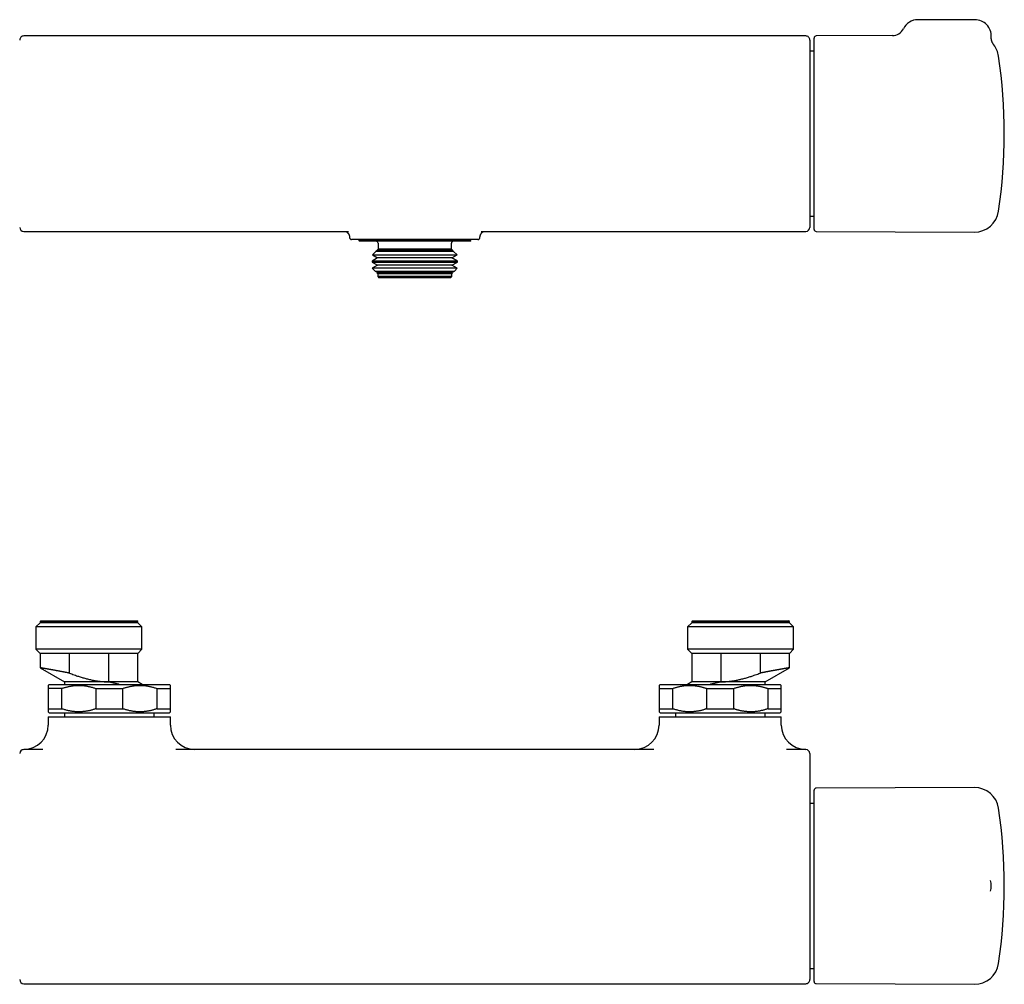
# Model space of a CAD drawing. Header units: millimetres. Extents: x 8 to 681, y 12 to 339.
# Tile 2 of 5: x 193 to 435, y 102 to 339. Entities that reach past the tile are written whole.
import ezdxf

# ---------------------------------------------------------------- set-up
doc = ezdxf.new("R2010")
doc.units = ezdxf.units.MM

msp = doc.modelspace()

# ---------------------------------------------------------------- linework, layer by layer
at = {"color": 7, "linetype": 'Continuous', "lineweight": 30}
for p, q in [((427.7, 338.5), (413.7, 338.5)), ((386.15, 334.51), (194.15, 334.51)), ((388.2, 287), (388.2, 334)), ((407.43, 334.58), (388.7, 334.5)), ((432.31, 332.33), (432.31, 332.33)), ((388.2, 330.77), (387.15, 330.77)), ((387.15, 290.23), (388.2, 290.23)), ((194.15, 286.49), (273.88, 286.49)), ((194.15, 286.49), (194.15, 286.49)), ((306.42, 286.49), (386.15, 286.49)), ((386.15, 286.49), (386.15, 286.49)), ((388.7, 286.5), (427.53, 286.33)), ((274.15, 284.98), (274.15, 284.98)), ((275.78, 284.5), (275.65, 284.5)), ((276.4, 284.5), (276.4, 284.3)), ((276.4, 284.3), (276.6, 284.1)), ((303.9, 284.3), (276.4, 284.3)), ((303.7, 284.1), (276.6, 284.1)), ((301.02, 284.5), (279.28, 284.5)), ((281.15, 283.6), (281.15, 282.1)), ((299.15, 282.1), (299.15, 283.6)), ((303.7, 284.1), (303.9, 284.3)), ((303.9, 284.3), (303.9, 284.5)), ((304.64, 284.5), (304.52, 284.5)), ((306.15, 284.98), (306.15, 284.98)), ((280.6, 281.55), (279.77, 280.72)), ((279.77, 280.72), (281.03, 279.99)), ((279.77, 280.72), (293.19, 280.72)), ((281.03, 281.79), (280.6, 281.55)), ((299.7, 281.55), (280.6, 281.55)), ((281.15, 282.1), (280.91, 281.86)), ((280.91, 281.86), (281.03, 281.79)), ((280.91, 281.86), (292.86, 281.86)), ((299.27, 281.79), (281.03, 281.79)), ((299.15, 282.1), (281.15, 282.1)), ((292.86, 281.86), (299.39, 281.86)), ((293.19, 280.72), (300.53, 280.72)), ((299.39, 281.86), (299.15, 282.1)), ((299.27, 281.79), (299.39, 281.86)), ((299.7, 281.55), (299.27, 281.79)), ((299.27, 279.99), (300.53, 280.72)), ((300.53, 280.72), (299.7, 281.55)), ((281.03, 279.99), (279.67, 279.21)), ((279.67, 279.21), (279.67, 278.98)), ((300.63, 279.21), (279.67, 279.21)), ((279.67, 278.98), (281.03, 278.19)), ((279.67, 278.98), (293.22, 278.98)), ((281.03, 278.19), (279.71, 277.44)), ((299.27, 279.99), (281.03, 279.99)), ((299.27, 278.19), (281.03, 278.19)), ((293.22, 278.98), (300.63, 278.98)), ((300.63, 279.21), (299.27, 279.99)), ((299.27, 278.19), (300.63, 278.98)), ((300.59, 277.44), (299.27, 278.19)), ((300.63, 278.98), (300.63, 279.21)), ((279.71, 277.44), (280.39, 276.76)), ((300.59, 277.44), (279.71, 277.44)), ((280.39, 276.76), (281.03, 276.39)), ((280.39, 276.76), (293.01, 276.76)), ((281.03, 276.39), (280.85, 276.3)), ((280.85, 276.3), (281.05, 276.1)), ((299.45, 276.3), (280.85, 276.3)), ((299.27, 276.39), (281.03, 276.39)), ((281.05, 276.1), (281.05, 275.4)), ((299.25, 276.1), (281.05, 276.1)), ((293.01, 276.76), (299.91, 276.76)), ((299.25, 276.1), (299.45, 276.3)), ((299.25, 275.4), (299.25, 276.1)), ((299.27, 276.39), (299.91, 276.76)), ((299.45, 276.3), (299.27, 276.39)), ((299.91, 276.76), (300.59, 277.44)), ((281.05, 275.4), (281.35, 275.1)), ((299.25, 275.4), (281.05, 275.4)), ((298.95, 275.1), (281.35, 275.1)), ((298.95, 275.1), (299.25, 275.4)), ((198.15, 190.37), (197.15, 189.37)), ((197.15, 189.37), (197.15, 183.87)), ((223.15, 189.37), (197.15, 189.37)), ((198.35, 190.87), (198.15, 190.67)), ((198.15, 190.67), (198.15, 190.37)), ((222.15, 190.67), (198.15, 190.67)), ((222.15, 190.37), (198.15, 190.37)), ((198.35, 190.87), (221.95, 190.87)), ((222.15, 190.67), (221.95, 190.87)), ((222.15, 190.37), (222.15, 190.67)), ((223.15, 189.37), (222.15, 190.37)), ((223.15, 183.87), (223.15, 189.37)), ((358.15, 190.37), (357.15, 189.37)), ((357.15, 189.37), (357.15, 183.87)), ((370.15, 189.37), (357.15, 189.37)), ((358.35, 190.87), (358.15, 190.67)), ((358.15, 190.67), (358.15, 190.37)), ((370.15, 190.67), (358.15, 190.67)), ((370.15, 190.37), (358.15, 190.37)), ((358.35, 190.87), (370.15, 190.87)), ((370.15, 190.87), (381.95, 190.87)), ((382.15, 190.67), (370.15, 190.67)), ((382.15, 190.37), (370.15, 190.37)), ((383.15, 189.37), (370.15, 189.37)), ((382.15, 190.67), (381.95, 190.87)), ((382.15, 190.37), (382.15, 190.67)), ((383.15, 189.37), (382.15, 190.37)), ((383.15, 183.87), (383.15, 189.37)), ((197.15, 183.87), (198.15, 182.87)), ((223.15, 183.87), (197.15, 183.87)), ((222.15, 182.87), (223.15, 183.87)), ((357.15, 183.87), (358.15, 182.87)), ((370.15, 183.87), (357.15, 183.87)), ((383.15, 183.87), (370.15, 183.87)), ((382.15, 182.87), (383.15, 183.87)), ((198.15, 182.87), (198.15, 179.33)), ((205.35, 182.87), (198.15, 182.87)), ((214.95, 182.87), (205.35, 182.87)), ((205.35, 178.02), (205.35, 182.87)), ((222.15, 182.87), (214.95, 182.87)), ((214.95, 182.87), (214.95, 175.87)), ((222.15, 175.87), (222.15, 182.87)), ((358.15, 182.87), (358.15, 175.87)), ((365.35, 182.87), (358.15, 182.87)), ((374.95, 182.87), (365.35, 182.87)), ((365.35, 175.87), (365.35, 182.87)), ((382.15, 182.87), (374.95, 182.87)), ((374.95, 182.87), (374.95, 178.02)), ((382.15, 179.33), (382.15, 182.87)), ((198.15, 179.33), (204.15, 175.87)), ((376.15, 175.87), (382.15, 179.33)), ((200.4, 175.26), (200.15, 175.01)), ((203.49, 174.26), (200.15, 174.26)), ((200.15, 174.26), (200.15, 169.26)), ((200.4, 175.26), (229.9, 175.26)), ((203.49, 169.26), (203.49, 174.26)), ((204.15, 175.87), (204.15, 175.26)), ((214.95, 175.87), (204.15, 175.87)), ((211.81, 174.26), (218.49, 174.26)), ((211.81, 174.26), (211.81, 169.26)), ((222.15, 175.87), (214.95, 175.87)), ((214.95, 175.87), (214.95, 175.87)), ((218.49, 169.26), (218.49, 174.26)), ((223.21, 175.26), (222.15, 175.87)), ((226.81, 174.26), (230.15, 174.26)), ((226.81, 174.26), (226.81, 169.26)), ((230.15, 175.01), (229.9, 175.26)), ((230.15, 169.26), (230.15, 174.26)), ((350.4, 175.26), (350.15, 175.01)), ((350.15, 174.26), (353.49, 174.26)), ((350.15, 174.26), (350.15, 169.26)), ((350.4, 175.26), (379.9, 175.26)), ((353.49, 169.26), (353.49, 174.26)), ((358.15, 175.87), (357.09, 175.26)), ((365.35, 175.87), (358.15, 175.87)), ((361.81, 174.26), (368.49, 174.26)), ((361.81, 174.26), (361.81, 169.26)), ((365.35, 175.87), (365.35, 175.87)), ((376.15, 175.87), (365.35, 175.87)), ((368.49, 169.26), (368.49, 174.26)), ((376.15, 175.26), (376.15, 175.87)), ((376.81, 174.26), (380.15, 174.26)), ((376.81, 174.26), (376.81, 169.26)), ((380.15, 175.01), (379.9, 175.26)), ((380.15, 169.26), (380.15, 174.26)), ((200.15, 169.26), (203.49, 169.26)), ((211.81, 169.26), (218.49, 169.26)), ((226.81, 169.26), (230.15, 169.26)), ((350.15, 169.26), (353.49, 169.26)), ((361.81, 169.26), (368.49, 169.26)), ((376.81, 169.26), (380.15, 169.26)), ((200.15, 168.51), (200.4, 168.26)), ((200.15, 167.26), (200.15, 165.26)), ((200.15, 167.26), (230.15, 167.26)), ((200.4, 168.26), (229.9, 168.26)), ((204.15, 168.26), (204.15, 167.26)), ((226.15, 167.26), (226.15, 168.26)), ((229.9, 168.26), (230.15, 168.51)), ((230.15, 165.26), (230.15, 167.26)), ((350.15, 168.51), (350.4, 168.26)), ((350.15, 167.26), (350.15, 165.26)), ((350.15, 167.26), (380.15, 167.26)), ((350.4, 168.26), (379.9, 168.26)), ((354.15, 168.26), (354.15, 167.26)), ((376.15, 167.26), (376.15, 168.26)), ((379.9, 168.26), (380.15, 168.51)), ((380.15, 165.26), (380.15, 167.26)), ((198.84, 159.26), (194.15, 159.26)), ((348.84, 159.26), (231.46, 159.26)), ((386.15, 159.26), (381.46, 159.26)), ((427.53, 149.93), (388.7, 149.76)), ((388.2, 125.76), (388.2, 149.26)), ((388.2, 146.02), (387.15, 146.02)), ((388.2, 102.25), (388.2, 125.76)), ((431.49, 124.47), (431.49, 124.47)), ((387.15, 105.49), (388.2, 105.49)), ((194.15, 101.74), (386.15, 101.74)), ((388.7, 101.75), (427.53, 101.58))]:
    msp.add_line(p, q, dxfattribs=at)
for centre, radius, start, end in [((413.7, 334.5), 4, 90, 153.8603), ((427.7, 334.5), 4, 357.2491, 90), ((407.42, 337.58), 3, 270.2669, 333.8614), ((194.15, 333.51), 1, 89.999, 179.9995), ((386.15, 333.51), 1, 359.9509, 90), ((388.7, 334), 0.5, 90.25, 180), ((427.56, 328.67), 6, 8.4268, 37.6088), ((304.9, 310.5), 130, 351.5732, 8.4268), ((427.56, 292.33), 6, 269.75, 351.5732), ((194.15, 287.49), 1, 180.0025, 269.9992), ((386.15, 287.49), 1, 269.9994, 359.9988), ((388.7, 287), 0.5, 180, 269.75), ((274.65, 285), 0.5, 181.8619, 269.9996), ((280.65, 283.6), 0.5, 0, 90), ((299.65, 283.6), 0.5, 90, 180), ((305.65, 285), 0.5, 270, 358.1371), ((194.15, 165.26), 6, 270, 0), ((236.15, 165.26), 6, 180, 270), ((344.15, 165.26), 6, 270, 0), ((386.15, 165.26), 6, 180, 270), ((194.15, 158.26), 1, 90, 180), ((386.15, 158.26), 1, 0, 90), ((427.56, 143.93), 6, 8.4268, 90.25), ((388.7, 149.26), 0.5, 90.25, 180), ((304.9, 125.76), 130, 351.5732, 8.4268), ((427.7, 125.76), 4, 341.2591, 18.7535), ((427.56, 107.58), 6, 269.75, 351.5732), ((194.15, 102.74), 1, 180.0002, 269.9989), ((386.15, 102.74), 1, 269.9994, 359.9997), ((388.7, 102.25), 0.5, 180, 269.75)]:
    msp.add_arc(centre, radius, start, end, dxfattribs=at)
for points, knots in [([(432.32, 332.33), (432.31, 332.34), (432.29, 332.36), (432.26, 332.41), (432.21, 332.47), (432.17, 332.54), (432.13, 332.61), (432.09, 332.68), (432.05, 332.75), (432.01, 332.82), (431.97, 332.9), (431.94, 332.97), (431.9, 333.05), (431.87, 333.13), (431.85, 333.21), (431.82, 333.29), (431.8, 333.37), (431.78, 333.45), (431.76, 333.54), (431.74, 333.62), (431.73, 333.7), (431.71, 333.79), (431.71, 333.87), (431.7, 333.96), (431.69, 334.04), (431.69, 334.13), (431.69, 334.21), (431.69, 334.27), (431.69, 334.3), (431.7, 334.31)], [0, 0, 0, 0, 0.011858, 0.045942, 0.082096, 0.119381, 0.157439, 0.196031, 0.234999, 0.274243, 0.313692, 0.353299, 0.39303, 0.432859, 0.472768, 0.512742, 0.552771, 0.592845, 0.632959, 0.673107, 0.713283, 0.753485, 0.793709, 0.833952, 0.874213, 0.91449, 0.954781, 0.995084, 1, 1, 1, 1]), ([(387.15, 333.51), (387.15, 333.51), (387.15, 333.51), (387.15, 333.5), (387.15, 333.49), (387.15, 333.46), (387.15, 333.42), (387.15, 333.37), (387.15, 333.32), (387.15, 333.25), (387.15, 333.17), (387.15, 333.07), (387.15, 332.97), (387.15, 332.85), (387.15, 332.73), (387.15, 332.59), (387.15, 332.44), (387.15, 332.28), (387.15, 332.11), (387.15, 331.94), (387.15, 331.77), (387.15, 331.59), (387.15, 331.41), (387.15, 331.22), (387.15, 331.02), (387.15, 330.81), (387.15, 330.57), (387.15, 330.32), (387.15, 330.05), (387.15, 329.78), (387.15, 329.5), (387.15, 329.2), (387.15, 328.9), (387.15, 328.59), (387.15, 328.27), (387.15, 327.96), (387.15, 327.65), (387.15, 327.35), (387.15, 327.04), (387.15, 326.73), (387.15, 326.41), (387.15, 326.07), (387.15, 325.7), (387.15, 325.32), (387.15, 324.92), (387.15, 324.52), (387.15, 324.12), (387.15, 323.7), (387.15, 323.28), (387.15, 322.85), (387.15, 322.42), (387.15, 322), (387.15, 321.59), (387.15, 321.2), (387.15, 320.8), (387.15, 320.4), (387.15, 320), (387.15, 319.57), (387.15, 319.12), (387.15, 318.64), (387.15, 318.17), (387.15, 317.68), (387.15, 317.2), (387.15, 316.71), (387.15, 316.22), (387.15, 315.73), (387.15, 315.23), (387.15, 314.75), (387.15, 314.29), (387.15, 313.85), (387.15, 313.41), (387.15, 312.97), (387.15, 312.52), (387.15, 312.06), (387.15, 311.57), (387.15, 311.06), (387.15, 310.55), (387.15, 310.05), (387.15, 309.54), (387.15, 309.03), (387.15, 308.52), (387.15, 308.02), (387.15, 307.51), (387.15, 307.03), (387.15, 306.57), (387.15, 306.13), (387.15, 305.7), (387.15, 305.26), (387.15, 304.83), (387.15, 304.38), (387.15, 303.91), (387.15, 303.43), (387.15, 302.94), (387.15, 302.47), (387.15, 301.99), (387.15, 301.52), (387.15, 301.06), (387.15, 300.59), (387.15, 300.14), (387.15, 299.71), (387.15, 299.3), (387.15, 298.91), (387.15, 298.53), (387.15, 298.15), (387.15, 297.78), (387.15, 297.39), (387.15, 296.99), (387.15, 296.58), (387.15, 296.18), (387.15, 295.78), (387.15, 295.4), (387.15, 295.01), (387.15, 294.64), (387.15, 294.28), (387.15, 293.92), (387.15, 293.58), (387.15, 293.27), (387.15, 292.98), (387.15, 292.69), (387.15, 292.41), (387.15, 292.14), (387.15, 291.86), (387.15, 291.58), (387.15, 291.3), (387.15, 291.02), (387.15, 290.75), (387.15, 290.5), (387.15, 290.25), (387.15, 290.01), (387.15, 289.79), (387.15, 289.57), (387.15, 289.37), (387.15, 289.19), (387.15, 289.03), (387.15, 288.87), (387.15, 288.72), (387.15, 288.58), (387.15, 288.44), (387.15, 288.31), (387.15, 288.18), (387.15, 288.06), (387.15, 287.96), (387.15, 287.86), (387.15, 287.77), (387.15, 287.7), (387.15, 287.64), (387.15, 287.58), (387.15, 287.54), (387.15, 287.51), (387.15, 287.5), (387.15, 287.49), (387.15, 287.49), (387.15, 287.49)], [0, 0, 0, 0, 0.003366, 0.009755, 0.016144, 0.022531, 0.029016, 0.035503, 0.041989, 0.048474, 0.055505, 0.062538, 0.069573, 0.076606, 0.083637, 0.090668, 0.097701, 0.104736, 0.11177, 0.118801, 0.12496, 0.131123, 0.137286, 0.143449, 0.149611, 0.155771, 0.162817, 0.169865, 0.176915, 0.183963, 0.191009, 0.198055, 0.205103, 0.212152, 0.219201, 0.226246, 0.232419, 0.238595, 0.244771, 0.250948, 0.257123, 0.263297, 0.270344, 0.277393, 0.284444, 0.291494, 0.298541, 0.305588, 0.312637, 0.319688, 0.326738, 0.333785, 0.339958, 0.346135, 0.352312, 0.358489, 0.364666, 0.37084, 0.377873, 0.384909, 0.391945, 0.398981, 0.406014, 0.413047, 0.420083, 0.427119, 0.434155, 0.441188, 0.447349, 0.453513, 0.459678, 0.465842, 0.472006, 0.478167, 0.485193, 0.492221, 0.49925, 0.506278, 0.513304, 0.52033, 0.527358, 0.534387, 0.541415, 0.54844, 0.554596, 0.560755, 0.566915, 0.573075, 0.579233, 0.585389, 0.592415, 0.599443, 0.606472, 0.613501, 0.620526, 0.627552, 0.63458, 0.641609, 0.648637, 0.655663, 0.661819, 0.667977, 0.674137, 0.680297, 0.686455, 0.692611, 0.699654, 0.706698, 0.713744, 0.720789, 0.727831, 0.734874, 0.741919, 0.748965, 0.75601, 0.763053, 0.769224, 0.775398, 0.781573, 0.787747, 0.793921, 0.800092, 0.807124, 0.814159, 0.821194, 0.828229, 0.835261, 0.842293, 0.849328, 0.856364, 0.863399, 0.870431, 0.87659, 0.882752, 0.888915, 0.895079, 0.901241, 0.9074, 0.914432, 0.921467, 0.928502, 0.935537, 0.942569, 0.9496, 0.956635, 0.96367, 0.970704, 0.977736, 0.983896, 0.990058, 0.996221, 1, 1, 1, 1]), ([(273.29, 286.49), (273.3, 286.49), (273.31, 286.48), (273.33, 286.47), (273.36, 286.45), (273.39, 286.43), (273.42, 286.4), (273.45, 286.38), (273.49, 286.35), (273.52, 286.32), (273.56, 286.29), (273.59, 286.26), (273.63, 286.22), (273.67, 286.18), (273.7, 286.14), (273.74, 286.09), (273.78, 286.05), (273.81, 286), (273.85, 285.95), (273.88, 285.89), (273.91, 285.84), (273.94, 285.78), (273.97, 285.72), (274, 285.65), (274.03, 285.59), (274.05, 285.52), (274.07, 285.46), (274.09, 285.39), (274.11, 285.32), (274.12, 285.25), (274.13, 285.18), (274.14, 285.11), (274.15, 285.04), (274.15, 285), (274.15, 284.98)], [0, 0, 0, 0, 0.0073125, 0.0410123, 0.0741899, 0.1069217, 0.1392824, 0.1713445, 0.2031779, 0.2348487, 0.266419, 0.2979458, 0.3294796, 0.3610498, 0.3926955, 0.4244227, 0.4570024, 0.4888525, 0.5208425, 0.5529801, 0.5852587, 0.6176657, 0.6501837, 0.6827925, 0.7154704, 0.7481954, 0.7809467, 0.8137052, 0.846454, 0.8791785, 0.9118666, 0.9445081, 0.9770944, 1, 1, 1, 1]), ([(306.15, 284.98), (306.15, 284.99), (306.15, 285.02), (306.16, 285.08), (306.16, 285.15), (306.17, 285.22), (306.19, 285.29), (306.2, 285.36), (306.22, 285.43), (306.24, 285.49), (306.26, 285.56), (306.28, 285.62), (306.31, 285.69), (306.34, 285.75), (306.37, 285.81), (306.4, 285.86), (306.43, 285.92), (306.47, 285.97), (306.5, 286.02), (306.54, 286.06), (306.57, 286.11), (306.6, 286.15), (306.63, 286.18), (306.67, 286.22), (306.7, 286.25), (306.74, 286.29), (306.77, 286.32), (306.81, 286.35), (306.84, 286.37), (306.87, 286.4), (306.9, 286.42), (306.93, 286.44), (306.96, 286.46), (306.98, 286.47), (307, 286.48), (307, 286.49)], [0, 0, 0, 0, 0.010443, 0.043118, 0.075737, 0.108292, 0.140781, 0.173199, 0.205543, 0.237809, 0.26999, 0.302082, 0.334078, 0.365971, 0.397754, 0.429421, 0.460967, 0.492389, 0.523686, 0.554862, 0.585926, 0.612543, 0.639062, 0.669675, 0.70017, 0.730621, 0.76107, 0.791553, 0.822117, 0.852816, 0.883708, 0.914853, 0.946314, 0.978155, 1, 1, 1, 1]), ([(275.65, 284.5), (275.61, 284.5), (275.53, 284.5), (275.41, 284.5), (275.3, 284.5), (275.2, 284.5), (275.11, 284.5), (275.02, 284.5), (274.95, 284.5), (274.88, 284.5), (274.83, 284.5), (274.78, 284.5), (274.73, 284.5), (274.7, 284.5), (274.67, 284.5), (274.66, 284.5), (274.65, 284.5), (274.65, 284.5), (274.65, 284.5)], [0, 0, 0, 0, 0.064856, 0.129712, 0.194716, 0.259719, 0.323409, 0.387115, 0.450821, 0.514511, 0.578198, 0.641902, 0.705606, 0.769293, 0.835192, 0.901108, 0.967024, 1, 1, 1, 1]), ([(276.45, 284.5), (276.39, 284.5), (276.26, 284.5), (276.09, 284.5), (275.93, 284.5), (275.83, 284.5), (275.78, 284.5)], [0, 0, 0, 0, 0.249591, 0.499182, 0.749591, 1, 1, 1, 1]), ([(279.28, 284.5), (279.19, 284.5), (279.01, 284.5), (278.74, 284.5), (278.48, 284.5), (278.23, 284.5), (277.98, 284.5), (277.74, 284.5), (277.51, 284.5), (277.28, 284.5), (277.06, 284.5), (276.85, 284.5), (276.64, 284.5), (276.51, 284.5), (276.45, 284.5)], [0, 0, 0, 0, 0.082313, 0.164645, 0.246975, 0.329285, 0.411619, 0.493977, 0.576332, 0.658663, 0.743982, 0.829334, 0.914684, 1, 1, 1, 1]), ([(303.85, 284.5), (303.79, 284.5), (303.67, 284.5), (303.47, 284.5), (303.26, 284.5), (303.05, 284.5), (302.82, 284.5), (302.59, 284.5), (302.35, 284.5), (302.1, 284.5), (301.85, 284.5), (301.58, 284.5), (301.3, 284.5), (301.11, 284.5), (301.02, 284.5)], [0, 0, 0, 0, 0.082182, 0.164393, 0.246607, 0.328792, 0.41095, 0.493132, 0.575317, 0.657478, 0.743096, 0.828737, 0.914379, 1, 1, 1, 1]), ([(304.52, 284.5), (304.47, 284.5), (304.37, 284.5), (304.21, 284.5), (304.04, 284.5), (303.91, 284.5), (303.85, 284.5)], [0, 0, 0, 0, 0.249589, 0.499178, 0.749589, 1, 1, 1, 1]), ([(305.65, 284.5), (305.65, 284.5), (305.65, 284.5), (305.64, 284.5), (305.62, 284.5), (305.59, 284.5), (305.55, 284.5), (305.49, 284.5), (305.43, 284.5), (305.35, 284.5), (305.27, 284.5), (305.17, 284.5), (305.08, 284.5), (304.98, 284.5), (304.88, 284.5), (304.77, 284.5), (304.68, 284.5), (304.64, 284.5)], [0, 0, 0, 0, 0.042098, 0.1068958, 0.1801709, 0.2534708, 0.3267702, 0.4000448, 0.4733239, 0.5466286, 0.6199331, 0.6932117, 0.754554, 0.8159196, 0.8772928, 0.938658, 1, 1, 1, 1]), ([(205.35, 178.02), (205.27, 178.03), (205.1, 178.07), (204.86, 178.11), (204.63, 178.16), (204.41, 178.2), (204.19, 178.24), (203.97, 178.29), (203.76, 178.33), (203.54, 178.37), (203.33, 178.41), (203.12, 178.45), (202.92, 178.48), (202.72, 178.52), (202.52, 178.56), (202.32, 178.59), (202.12, 178.63), (201.92, 178.67), (201.73, 178.7), (201.54, 178.74), (201.36, 178.77), (201.19, 178.8), (201.03, 178.83), (200.87, 178.86), (200.71, 178.88), (200.56, 178.91), (200.41, 178.94), (200.27, 178.96), (200.13, 178.99), (199.99, 179.01), (199.86, 179.03), (199.73, 179.06), (199.6, 179.08), (199.47, 179.1), (199.35, 179.12), (199.24, 179.14), (199.14, 179.16), (199.04, 179.18), (198.95, 179.19), (198.86, 179.21), (198.78, 179.22), (198.71, 179.23), (198.63, 179.25), (198.57, 179.26), (198.5, 179.27), (198.45, 179.28), (198.39, 179.29), (198.35, 179.3), (198.3, 179.3), (198.26, 179.31), (198.23, 179.32), (198.2, 179.32), (198.18, 179.32), (198.16, 179.33), (198.15, 179.33), (198.15, 179.33), (198.15, 179.33), (198.15, 179.33)], [0, 0, 0, 0, 0.019763, 0.039535, 0.057838, 0.076148, 0.094482, 0.112824, 0.131127, 0.149437, 0.168032, 0.186636, 0.204678, 0.222727, 0.241061, 0.259404, 0.279076, 0.298747, 0.318459, 0.338171, 0.356145, 0.374127, 0.392132, 0.410145, 0.428119, 0.446101, 0.464107, 0.482121, 0.500095, 0.518077, 0.536083, 0.554097, 0.573409, 0.592721, 0.612073, 0.631424, 0.64913, 0.666836, 0.684572, 0.702309, 0.720011, 0.73772, 0.755453, 0.773193, 0.790895, 0.808605, 0.826338, 0.844078, 0.863084, 0.88209, 0.901135, 0.920179, 0.937718, 0.955256, 0.972825, 0.990394, 1, 1, 1, 1]), ([(382.15, 179.33), (382.15, 179.33), (382.15, 179.33), (382.14, 179.33), (382.14, 179.33), (382.12, 179.32), (382.1, 179.32), (382.08, 179.32), (382.04, 179.31), (382.01, 179.31), (381.97, 179.3), (381.92, 179.29), (381.86, 179.28), (381.81, 179.27), (381.74, 179.26), (381.68, 179.25), (381.61, 179.24), (381.53, 179.22), (381.45, 179.21), (381.37, 179.2), (381.28, 179.18), (381.19, 179.16), (381.09, 179.15), (380.98, 179.13), (380.87, 179.11), (380.76, 179.09), (380.63, 179.07), (380.51, 179.05), (380.37, 179.02), (380.24, 179), (380.1, 178.98), (379.96, 178.95), (379.82, 178.93), (379.67, 178.9), (379.52, 178.87), (379.37, 178.85), (379.21, 178.82), (379.05, 178.79), (378.88, 178.76), (378.71, 178.73), (378.54, 178.7), (378.36, 178.66), (378.17, 178.63), (377.97, 178.59), (377.77, 178.56), (377.59, 178.52), (377.42, 178.49), (377.27, 178.46), (377.11, 178.43), (376.93, 178.4), (376.72, 178.36), (376.48, 178.31), (376.24, 178.27), (376.02, 178.23), (375.82, 178.19), (375.65, 178.16), (375.48, 178.12), (375.3, 178.09), (375.13, 178.05), (375.01, 178.03), (374.95, 178.02)], [0, 0, 0, 0, 0.007929, 0.025471, 0.04301, 0.060548, 0.078117, 0.095686, 0.114054, 0.132425, 0.150793, 0.16924, 0.187689, 0.206136, 0.223637, 0.241137, 0.258667, 0.276198, 0.293694, 0.311198, 0.328699, 0.346199, 0.363729, 0.381259, 0.399576, 0.417896, 0.436213, 0.454606, 0.473002, 0.491396, 0.50899, 0.526583, 0.544207, 0.56183, 0.57942, 0.597018, 0.614611, 0.632205, 0.649828, 0.667451, 0.685071, 0.702698, 0.721533, 0.740369, 0.75924, 0.778112, 0.791833, 0.805554, 0.819288, 0.833023, 0.853588, 0.874153, 0.894764, 0.915375, 0.929375, 0.943376, 0.957391, 0.971407, 0.985701, 1, 1, 1, 1]), ([(205.35, 178.02), (205.55, 177.94), (205.94, 177.8), (206.52, 177.58), (207.06, 177.39), (207.56, 177.23), (208, 177.09), (208.45, 176.95), (208.9, 176.82), (209.36, 176.69), (209.81, 176.57), (210.27, 176.46), (210.72, 176.36), (211.15, 176.27), (211.56, 176.19), (211.98, 176.12), (212.4, 176.06), (212.82, 176), (213.24, 175.96), (213.67, 175.92), (214.09, 175.89), (214.52, 175.87), (214.8, 175.87), (214.95, 175.87)], [0, 0, 0, 0, 0.063168, 0.126339, 0.189506, 0.236932, 0.284357, 0.3317, 0.379043, 0.42684, 0.474643, 0.522444, 0.570239, 0.612998, 0.655767, 0.69854, 0.741306, 0.784062, 0.82724, 0.870434, 0.913632, 0.956823, 1, 1, 1, 1]), ([(365.35, 175.87), (365.49, 175.87), (365.78, 175.87), (366.2, 175.89), (366.62, 175.92), (367.04, 175.96), (367.46, 176), (367.88, 176.06), (368.31, 176.12), (368.73, 176.19), (369.15, 176.27), (369.58, 176.36), (370.02, 176.46), (370.48, 176.57), (370.93, 176.69), (371.38, 176.81), (371.83, 176.94), (372.28, 177.08), (372.72, 177.22), (373.22, 177.39), (373.76, 177.58), (374.36, 177.79), (374.75, 177.94), (374.95, 178.02)], [0, 0, 0, 0, 0.042738, 0.08549, 0.128248, 0.171002, 0.213741, 0.256936, 0.300142, 0.343354, 0.386563, 0.429761, 0.477084, 0.524413, 0.571743, 0.619068, 0.666509, 0.71395, 0.761134, 0.808318, 0.872211, 0.936106, 1, 1, 1, 1]), ([(200.15, 175), (200.15, 175), (200.15, 175.01), (200.15, 175), (200.15, 175), (200.15, 174.99), (200.15, 174.97), (200.15, 174.95), (200.15, 174.92), (200.15, 174.89), (200.15, 174.84), (200.15, 174.79), (200.15, 174.73), (200.15, 174.66), (200.15, 174.58), (200.15, 174.49), (200.15, 174.37), (200.15, 174.29), (200.15, 174.26)], [0, 0, 0, 0, 0.020064, 0.066098, 0.112132, 0.158208, 0.204283, 0.262947, 0.321632, 0.388047, 0.454489, 0.526148, 0.59784, 0.667336, 0.736859, 0.82725, 0.917695, 1, 1, 1, 1]), ([(203.49, 174.26), (203.6, 174.29), (203.81, 174.37), (204.13, 174.47), (204.46, 174.56), (204.78, 174.65), (205.11, 174.72), (205.44, 174.79), (205.77, 174.85), (206.11, 174.9), (206.45, 174.94), (206.79, 174.97), (207.13, 174.99), (207.48, 175.01), (207.83, 175.01), (208.19, 174.99), (208.56, 174.97), (208.92, 174.94), (209.28, 174.89), (209.64, 174.83), (210, 174.76), (210.37, 174.68), (210.73, 174.59), (211.09, 174.49), (211.45, 174.38), (211.69, 174.3), (211.81, 174.26)], [0, 0, 0, 0, 0.039489, 0.078998, 0.118514, 0.158028, 0.19753, 0.237015, 0.277272, 0.317555, 0.35785, 0.398143, 0.438423, 0.478677, 0.521543, 0.564441, 0.607356, 0.650273, 0.693175, 0.736044, 0.780012, 0.824004, 0.868012, 0.912024, 0.956026, 1, 1, 1, 1]), ([(217.6, 175.26), (217.55, 175.27), (217.38, 175.3), (217.13, 175.36), (216.84, 175.43), (216.57, 175.49), (216.3, 175.55), (216.03, 175.61), (215.76, 175.67), (215.49, 175.74), (215.22, 175.8), (215.04, 175.84), (214.95, 175.87)], [0, 0, 0, 0, 0.058702, 0.189672, 0.290347, 0.391081, 0.492254, 0.593426, 0.694834, 0.796241, 0.898091, 1, 1, 1, 1]), ([(218.49, 174.26), (218.6, 174.29), (218.81, 174.37), (219.13, 174.47), (219.46, 174.56), (219.78, 174.65), (220.11, 174.72), (220.44, 174.79), (220.77, 174.85), (221.11, 174.9), (221.45, 174.94), (221.79, 174.97), (222.13, 174.99), (222.48, 175.01), (222.83, 175.01), (223.19, 174.99), (223.56, 174.97), (223.92, 174.94), (224.28, 174.89), (224.64, 174.83), (225, 174.76), (225.37, 174.68), (225.73, 174.59), (226.09, 174.49), (226.45, 174.38), (226.69, 174.3), (226.81, 174.26)], [0, 0, 0, 0, 0.039489, 0.078998, 0.118514, 0.158028, 0.19753, 0.237015, 0.277272, 0.317555, 0.35785, 0.398143, 0.438423, 0.478677, 0.521543, 0.564441, 0.607356, 0.650273, 0.693175, 0.736044, 0.780012, 0.824004, 0.868012, 0.912024, 0.956026, 1, 1, 1, 1]), ([(230.15, 174.26), (230.15, 174.29), (230.15, 174.35), (230.15, 174.43), (230.15, 174.51), (230.15, 174.59), (230.15, 174.65), (230.15, 174.71), (230.15, 174.76), (230.15, 174.81), (230.15, 174.85), (230.15, 174.89), (230.15, 174.92), (230.15, 174.95), (230.15, 174.97), (230.15, 174.99), (230.15, 175), (230.15, 175), (230.15, 175), (230.15, 175)], [0, 0, 0, 0, 0.0657382, 0.1315135, 0.1973082, 0.2631424, 0.3209946, 0.3788624, 0.4368552, 0.4948479, 0.5529107, 0.6109734, 0.669567, 0.7281606, 0.7868351, 0.8455096, 0.9047441, 0.9639785, 1, 1, 1, 1]), ([(350.15, 175), (350.15, 175), (350.15, 175.01), (350.15, 175), (350.15, 174.99), (350.15, 174.97), (350.15, 174.96), (350.15, 174.93), (350.15, 174.91), (350.15, 174.88), (350.15, 174.85), (350.15, 174.81), (350.15, 174.77), (350.15, 174.73), (350.15, 174.68), (350.15, 174.63), (350.15, 174.58), (350.15, 174.52), (350.15, 174.46), (350.15, 174.39), (350.15, 174.33), (350.15, 174.28), (350.15, 174.26)], [0, 0, 0, 0, 0.023301, 0.082623, 0.14211, 0.201619, 0.251047, 0.300488, 0.350018, 0.399548, 0.449126, 0.498703, 0.548591, 0.598479, 0.648409, 0.69834, 0.748567, 0.798795, 0.84906, 0.899325, 0.949658, 1, 1, 1, 1]), ([(353.49, 174.26), (353.6, 174.29), (353.81, 174.37), (354.13, 174.47), (354.45, 174.56), (354.76, 174.64), (355.07, 174.71), (355.38, 174.78), (355.7, 174.84), (356.04, 174.89), (356.4, 174.94), (356.75, 174.97), (357.11, 174.99), (357.44, 175), (357.74, 175.01), (358.01, 175), (358.31, 174.99), (358.64, 174.96), (359, 174.93), (359.36, 174.88), (359.71, 174.82), (360.05, 174.75), (360.39, 174.68), (360.71, 174.6), (361, 174.52), (361.27, 174.44), (361.54, 174.35), (361.72, 174.29), (361.81, 174.26)], [0, 0, 0, 0, 0.039402, 0.078808, 0.11821, 0.155431, 0.192661, 0.229889, 0.267109, 0.309408, 0.35173, 0.394058, 0.436377, 0.478674, 0.510705, 0.542739, 0.574769, 0.617661, 0.660561, 0.703453, 0.744473, 0.785505, 0.826538, 0.86756, 0.900438, 0.933317, 0.966658, 1, 1, 1, 1]), ([(365.35, 175.87), (365.26, 175.84), (365.09, 175.8), (364.83, 175.74), (364.56, 175.68), (364.3, 175.62), (364.04, 175.56), (363.77, 175.49), (363.48, 175.43), (363.19, 175.36), (362.93, 175.31), (362.77, 175.27), (362.7, 175.26)], [0, 0, 0, 0, 0.0981787, 0.1963706, 0.2945492, 0.3932099, 0.491884, 0.5905446, 0.7025762, 0.8146077, 0.9269611, 1, 1, 1, 1]), ([(368.49, 174.26), (368.6, 174.29), (368.81, 174.37), (369.13, 174.47), (369.45, 174.56), (369.76, 174.64), (370.07, 174.71), (370.38, 174.78), (370.7, 174.84), (371.04, 174.89), (371.4, 174.94), (371.75, 174.97), (372.11, 174.99), (372.44, 175), (372.74, 175.01), (373.01, 175), (373.31, 174.99), (373.64, 174.96), (374, 174.93), (374.36, 174.88), (374.71, 174.82), (375.05, 174.75), (375.39, 174.68), (375.71, 174.6), (376, 174.52), (376.27, 174.44), (376.54, 174.35), (376.72, 174.29), (376.81, 174.26)], [0, 0, 0, 0, 0.039402, 0.078808, 0.11821, 0.155431, 0.192661, 0.229889, 0.267109, 0.309408, 0.35173, 0.394058, 0.436377, 0.478674, 0.510705, 0.542739, 0.574769, 0.617661, 0.660561, 0.703453, 0.744473, 0.785505, 0.826538, 0.86756, 0.900438, 0.933317, 0.966658, 1, 1, 1, 1]), ([(380.15, 174.26), (380.15, 174.29), (380.15, 174.36), (380.15, 174.45), (380.15, 174.53), (380.15, 174.59), (380.15, 174.65), (380.15, 174.72), (380.15, 174.78), (380.15, 174.83), (380.15, 174.88), (380.15, 174.92), (380.15, 174.95), (380.15, 174.97), (380.15, 174.99), (380.15, 175), (380.15, 175), (380.15, 175), (380.15, 175)], [0, 0, 0, 0, 0.074207, 0.14844, 0.207513, 0.266586, 0.325721, 0.384857, 0.456893, 0.528962, 0.595952, 0.66297, 0.730659, 0.79838, 0.853765, 0.90915, 0.964607, 1, 1, 1, 1]), ([(200.15, 169.26), (200.15, 169.22), (200.15, 169.16), (200.15, 169.07), (200.15, 168.99), (200.15, 168.91), (200.15, 168.84), (200.15, 168.77), (200.15, 168.73), (200.15, 168.69), (200.15, 168.66), (200.15, 168.63), (200.15, 168.59), (200.15, 168.57), (200.15, 168.55), (200.15, 168.53), (200.15, 168.52), (200.15, 168.51), (200.15, 168.51), (200.15, 168.51), (200.15, 168.51)], [0, 0, 0, 0, 0.07123, 0.142484, 0.202805, 0.263142, 0.342669, 0.422237, 0.46756, 0.512883, 0.55824, 0.603597, 0.66327, 0.722963, 0.769608, 0.816253, 0.86294, 0.909627, 0.965837, 1, 1, 1, 1]), ([(211.81, 169.26), (211.7, 169.22), (211.49, 169.15), (211.17, 169.04), (210.84, 168.95), (210.52, 168.87), (210.19, 168.79), (209.86, 168.72), (209.53, 168.66), (209.2, 168.61), (208.86, 168.57), (208.52, 168.54), (208.17, 168.52), (207.82, 168.5), (207.47, 168.5), (207.11, 168.52), (206.75, 168.54), (206.38, 168.57), (206.02, 168.62), (205.66, 168.68), (205.31, 168.75), (204.95, 168.82), (204.59, 168.91), (204.22, 169.02), (203.85, 169.13), (203.61, 169.21), (203.49, 169.26)], [0, 0, 0, 0, 0.039438, 0.078884, 0.118329, 0.157766, 0.19739, 0.237015, 0.276298, 0.315581, 0.356348, 0.397129, 0.43791, 0.478676, 0.521454, 0.564249, 0.607044, 0.649823, 0.692933, 0.736044, 0.778489, 0.820935, 0.865693, 0.910465, 0.955239, 1, 1, 1, 1]), ([(226.81, 169.26), (226.7, 169.22), (226.49, 169.15), (226.17, 169.04), (225.84, 168.95), (225.52, 168.87), (225.19, 168.79), (224.86, 168.72), (224.53, 168.66), (224.19, 168.61), (223.85, 168.57), (223.51, 168.54), (223.17, 168.52), (222.82, 168.5), (222.47, 168.5), (222.11, 168.52), (221.74, 168.54), (221.38, 168.57), (221.02, 168.62), (220.66, 168.68), (220.3, 168.75), (219.93, 168.83), (219.57, 168.92), (219.21, 169.02), (218.85, 169.13), (218.61, 169.21), (218.49, 169.26)], [0, 0, 0, 0, 0.039489, 0.078998, 0.118514, 0.158028, 0.19753, 0.237015, 0.277272, 0.317555, 0.35785, 0.398143, 0.438423, 0.478677, 0.521543, 0.564441, 0.607356, 0.650273, 0.693175, 0.736044, 0.780012, 0.824004, 0.868012, 0.912024, 0.956026, 1, 1, 1, 1]), ([(230.15, 168.51), (230.15, 168.51), (230.15, 168.51), (230.15, 168.51), (230.15, 168.52), (230.15, 168.54), (230.15, 168.56), (230.15, 168.59), (230.15, 168.62), (230.15, 168.66), (230.15, 168.7), (230.15, 168.75), (230.15, 168.8), (230.15, 168.86), (230.15, 168.92), (230.15, 169), (230.15, 169.08), (230.15, 169.16), (230.15, 169.22), (230.15, 169.26)], [0, 0, 0, 0, 0.029748, 0.087877, 0.146006, 0.204217, 0.262428, 0.321538, 0.380648, 0.439839, 0.499029, 0.558451, 0.617872, 0.677365, 0.736858, 0.802593, 0.868349, 0.934165, 1, 1, 1, 1]), ([(350.15, 169.26), (350.15, 169.23), (350.15, 169.19), (350.15, 169.12), (350.15, 169.06), (350.15, 169), (350.15, 168.94), (350.15, 168.89), (350.15, 168.83), (350.15, 168.79), (350.15, 168.74), (350.15, 168.7), (350.15, 168.67), (350.15, 168.63), (350.15, 168.6), (350.15, 168.58), (350.15, 168.55), (350.15, 168.54), (350.15, 168.52), (350.15, 168.51), (350.15, 168.51), (350.15, 168.51), (350.15, 168.51)], [0, 0, 0, 0, 0.049491, 0.098981, 0.148504, 0.198026, 0.247652, 0.297278, 0.346942, 0.396606, 0.44671, 0.496814, 0.546963, 0.597112, 0.647404, 0.697696, 0.748039, 0.798381, 0.856182, 0.913983, 0.971866, 1, 1, 1, 1]), ([(361.81, 169.26), (361.7, 169.22), (361.49, 169.15), (361.17, 169.04), (360.84, 168.95), (360.52, 168.87), (360.19, 168.79), (359.86, 168.72), (359.53, 168.66), (359.19, 168.61), (358.85, 168.57), (358.51, 168.54), (358.17, 168.52), (357.82, 168.5), (357.47, 168.5), (357.11, 168.52), (356.74, 168.54), (356.38, 168.57), (356.02, 168.62), (355.66, 168.68), (355.3, 168.75), (354.93, 168.83), (354.57, 168.92), (354.21, 169.02), (353.85, 169.13), (353.61, 169.21), (353.49, 169.26)], [0, 0, 0, 0, 0.039489, 0.078998, 0.118514, 0.158028, 0.19753, 0.237015, 0.277272, 0.317555, 0.35785, 0.398143, 0.438423, 0.478677, 0.521543, 0.564441, 0.607356, 0.650273, 0.693175, 0.736044, 0.780012, 0.824004, 0.868012, 0.912024, 0.956026, 1, 1, 1, 1]), ([(376.81, 169.26), (376.7, 169.22), (376.49, 169.15), (376.17, 169.04), (375.85, 168.95), (375.54, 168.87), (375.23, 168.8), (374.92, 168.73), (374.6, 168.67), (374.26, 168.62), (373.9, 168.57), (373.54, 168.54), (373.19, 168.52), (372.84, 168.51), (372.49, 168.5), (372.15, 168.51), (371.82, 168.53), (371.47, 168.57), (371.11, 168.61), (370.75, 168.66), (370.42, 168.72), (370.11, 168.79), (369.84, 168.85), (369.57, 168.92), (369.3, 168.99), (369.03, 169.08), (368.76, 169.16), (368.58, 169.22), (368.49, 169.26)], [0, 0, 0, 0, 0.039402, 0.078808, 0.11821, 0.155431, 0.192661, 0.229889, 0.267109, 0.309408, 0.35173, 0.394058, 0.436377, 0.478674, 0.518708, 0.558755, 0.598802, 0.638836, 0.682192, 0.725557, 0.768915, 0.801796, 0.834679, 0.86756, 0.900438, 0.933317, 0.966658, 1, 1, 1, 1]), ([(380.15, 168.51), (380.15, 168.51), (380.15, 168.51), (380.15, 168.51), (380.15, 168.52), (380.15, 168.53), (380.15, 168.56), (380.15, 168.58), (380.15, 168.6), (380.15, 168.64), (380.15, 168.68), (380.15, 168.73), (380.15, 168.77), (380.15, 168.83), (380.15, 168.89), (380.15, 168.96), (380.15, 169.02), (380.15, 169.08), (380.15, 169.16), (380.15, 169.22), (380.15, 169.26)], [0, 0, 0, 0, 0.0220474, 0.0783326, 0.1346179, 0.2016193, 0.253084, 0.3045488, 0.3560683, 0.4075879, 0.4749758, 0.5423921, 0.5880074, 0.6336227, 0.7249151, 0.7745941, 0.8242731, 0.8739875, 0.923702, 1, 1, 1, 1]), ([(387.15, 158.26), (387.15, 158.25), (387.15, 158.25), (387.15, 158.25), (387.15, 158.24), (387.15, 158.21), (387.15, 158.18), (387.15, 158.15), (387.15, 158.1), (387.15, 158.05), (387.15, 157.98), (387.15, 157.91), (387.15, 157.84), (387.15, 157.75), (387.15, 157.66), (387.15, 157.56), (387.15, 157.46), (387.15, 157.35), (387.15, 157.23), (387.15, 157.1), (387.15, 156.96), (387.15, 156.82), (387.15, 156.67), (387.15, 156.52), (387.15, 156.36), (387.15, 156.2), (387.15, 156.03), (387.15, 155.86), (387.15, 155.68), (387.15, 155.49), (387.15, 155.3), (387.15, 155.1), (387.15, 154.9), (387.15, 154.7), (387.15, 154.49), (387.15, 154.28), (387.15, 154.07), (387.15, 153.86), (387.15, 153.64), (387.15, 153.41), (387.15, 153.18), (387.15, 152.95), (387.15, 152.72), (387.15, 152.56), (387.15, 152.48)], [0, 0, 0, 0, 0.016249, 0.032498, 0.056328, 0.080177, 0.104034, 0.127883, 0.151713, 0.176235, 0.200778, 0.225329, 0.249873, 0.274395, 0.29822, 0.322066, 0.345918, 0.369764, 0.39359, 0.418107, 0.442646, 0.467193, 0.491732, 0.51625, 0.540077, 0.563924, 0.587778, 0.611625, 0.635453, 0.659972, 0.684513, 0.709062, 0.733603, 0.758122, 0.78195, 0.805798, 0.829652, 0.8535, 0.877328, 0.901848, 0.92639, 0.950938, 0.97548, 1, 1, 1, 1]), ([(387.15, 152.48), (387.15, 152.14), (387.15, 151.44), (387.15, 150.4), (387.15, 149.36), (387.15, 148.32), (387.15, 147.28), (387.15, 146.23), (387.15, 145.19), (387.15, 144.04), (387.15, 142.79), (387.15, 141.43), (387.15, 140.08), (387.15, 138.72), (387.15, 137.36), (387.15, 136), (387.15, 134.64), (387.15, 133.28), (387.15, 131.92), (387.15, 130.55), (387.15, 129.19), (387.15, 127.98), (387.15, 127.06), (387.15, 126.44), (387.15, 125.98), (387.15, 125.52), (387.15, 125.06), (387.15, 124.59), (387.15, 124.13), (387.15, 123.66), (387.15, 123.2), (387.15, 122.74), (387.15, 122.29), (387.15, 121.85), (387.15, 121.44), (387.15, 121.02), (387.15, 120.61), (387.15, 120.2), (387.15, 119.79), (387.15, 119.38), (387.15, 118.97), (387.15, 118.57), (387.15, 118.17), (387.15, 117.77), (387.15, 117.36), (387.15, 116.96), (387.15, 116.55), (387.15, 116.14), (387.15, 115.74), (387.15, 115.34), (387.15, 114.95), (387.15, 114.57), (387.15, 114.2), (387.15, 113.84), (387.15, 113.48), (387.15, 113.12), (387.15, 112.76), (387.15, 112.42), (387.15, 112.07), (387.15, 111.73), (387.15, 111.4), (387.15, 111.07), (387.15, 110.74), (387.15, 110.41), (387.15, 110.08), (387.15, 109.76), (387.15, 109.44), (387.15, 109.13), (387.15, 108.82), (387.15, 108.54), (387.15, 108.26), (387.15, 107.98), (387.15, 107.72), (387.15, 107.46), (387.15, 107.2), (387.15, 106.95), (387.15, 106.71), (387.15, 106.48), (387.15, 106.25), (387.15, 106.03), (387.15, 105.81), (387.15, 105.59), (387.15, 105.38), (387.15, 105.18), (387.15, 104.98), (387.15, 104.79), (387.15, 104.61), (387.15, 104.45), (387.15, 104.29), (387.15, 104.14), (387.15, 104), (387.15, 103.87), (387.15, 103.74), (387.15, 103.62), (387.15, 103.51), (387.15, 103.4), (387.15, 103.31), (387.15, 103.22), (387.15, 103.13), (387.15, 103.06), (387.15, 102.99), (387.15, 102.93), (387.15, 102.87), (387.15, 102.83), (387.15, 102.8), (387.15, 102.77), (387.15, 102.75), (387.15, 102.74), (387.15, 102.74), (387.15, 102.74)], [0, 0, 0, 0, 0.016728, 0.033455, 0.050185, 0.066914, 0.083649, 0.100384, 0.117121, 0.133858, 0.155519, 0.17718, 0.198845, 0.22051, 0.242171, 0.263832, 0.285497, 0.307162, 0.328823, 0.350484, 0.372149, 0.393814, 0.408451, 0.415772, 0.423093, 0.430445, 0.437797, 0.445161, 0.452525, 0.459925, 0.467325, 0.474738, 0.48215, 0.488861, 0.495572, 0.502282, 0.509013, 0.515745, 0.522476, 0.529187, 0.535898, 0.542609, 0.54934, 0.556072, 0.562804, 0.569858, 0.576913, 0.583967, 0.591046, 0.598125, 0.605203, 0.611928, 0.618653, 0.625378, 0.632124, 0.63887, 0.645615, 0.65234, 0.659065, 0.66579, 0.672536, 0.679282, 0.686027, 0.693096, 0.700166, 0.707236, 0.714329, 0.721424, 0.728518, 0.735244, 0.741971, 0.748697, 0.755444, 0.762191, 0.768938, 0.775664, 0.78239, 0.789116, 0.795863, 0.80261, 0.809357, 0.816427, 0.823498, 0.830568, 0.837663, 0.844758, 0.851853, 0.858566, 0.865279, 0.871992, 0.878725, 0.885459, 0.892192, 0.898905, 0.905618, 0.912331, 0.919064, 0.925798, 0.932532, 0.939588, 0.946644, 0.953701, 0.96078, 0.967861, 0.974941, 0.981646, 0.988352, 0.995058, 1, 1, 1, 1])]:
    msp.add_open_spline(points, degree=3, knots=knots, dxfattribs=at)

doc.saveas('drawing.dxf')
